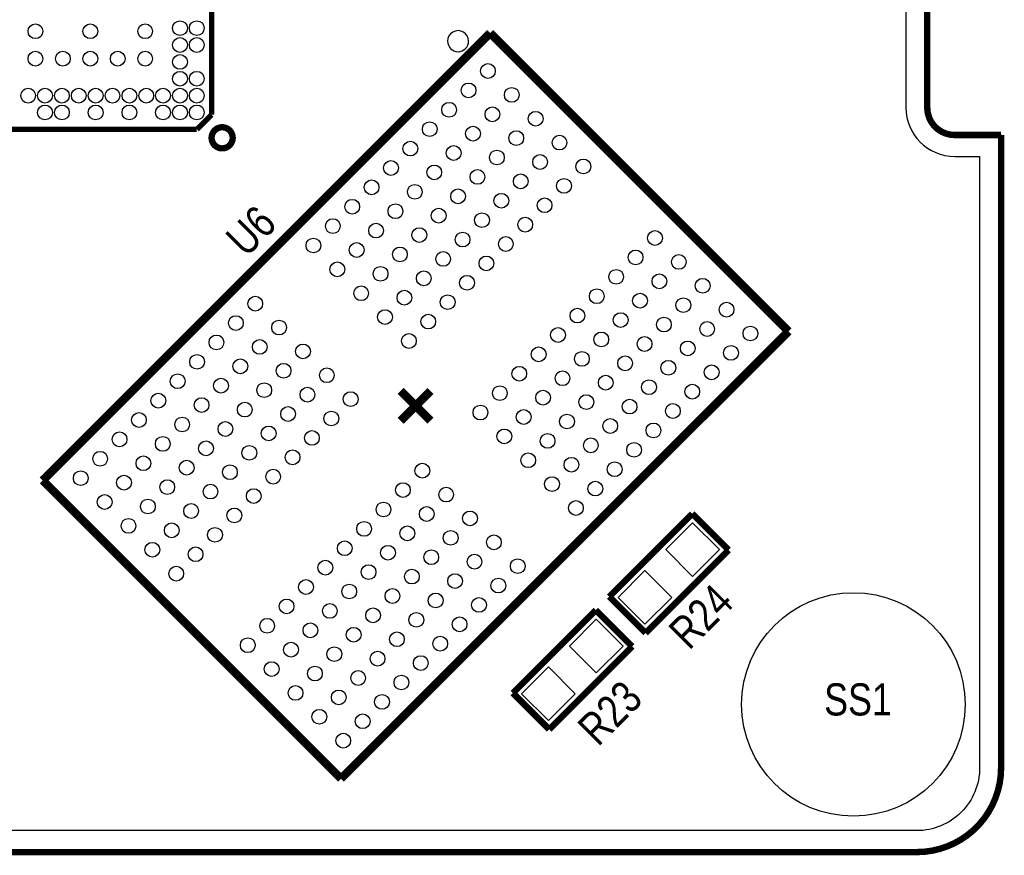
# Model space of a CAD drawing. Extents: x -0.1 to 69.7, y -0.1 to 40.1.
# Tile 3 of 5: x 46.3 to 69.7, y -0.1 to 19.7. Entities that reach past the tile are written whole.
import ezdxf
from ezdxf.enums import TextEntityAlignment as Align

# ---------------------------------------------------------------- set-up
doc = ezdxf.new("R2010")
doc.units = 0
for name, color, linetype in [('BG_OUTLINE', 12, 'CONTINUOUS'), ('PG_SILKSCREEN_TOP', 253, 'CONTINUOUS'), ('PIN_SOLDERMASK_TOP', 161, 'CONTINUOUS'), ('RD_SILKSCREEN_TOP', 254, 'CONTINUOUS'), ('RKI_ALL', 2, 'CONTINUOUS')]:
    doc.layers.add(name, color=color, linetype=linetype)

msp = doc.modelspace()

# ---------------------------------------------------------------- linework, layer by layer
at = {"layer": 'BG_OUTLINE'}
msp.add_lwpolyline([(1.999996, 0), (67.599992, 0, 0.414214), (69.599988, 1.999996), (69.599988, 16.01216), (69.599988, 16.999941), (68.49999, 16.999941, -0.414205), (67.850004, 17.649927), (67.850004, 20.349921, -0.414213), (68.49999, 20.999933), (69.599988, 20.999933), (69.599988, 37.985725, 0.201524), (69.299963, 38.699897, 0.201524), (68.585791, 38.999922), (32.049999, 38.999922), (31.800013, 38.749935), (31.800013, 35.499929, -1), (30.799989, 35.499929), (30.799989, 38.749935), (30.550002, 38.999922), (1.014197, 38.999922, 0.198907)], format="xyb", dxfattribs=at)
at = {"layer": 'BG_OUTLINE', "const_width": 0.1524}
for points in [[(67.850004, 20.349921), (67.850004, 17.649927)], [(68.49999, 16.999941), (69.599988, 16.999941)], [(69.599988, 16.999941), (69.599988, 16.01216)]]:
    msp.add_lwpolyline(points, dxfattribs=at)
for points in [[(67.850004, 17.649927, 0.414205), (68.49999, 16.999941)], [(69.599988, 16.01216), (69.599988, 1.999996, -0.414214), (67.599992, 0), (1.999996, 0, -0.414214), (0, 1.999996), (0, 16.999941)]]:
    msp.add_lwpolyline(points, format="xyb", dxfattribs=at)
at = {"layer": 'PG_SILKSCREEN_TOP'}
for points, const_width in [([(50.884379, 31.534252), (50.884379, 17.482947)], 0.127), ([(46.881263, 8.811412), (57.488023, 19.418173)], 0.199898), ([(57.488023, 19.418173), (64.559053, 12.347143)], 0.199898), ([(50.884379, 17.482947), (50.533884, 17.132452)], 0.127), ([(50.533884, 17.132452), (35.3854, 17.132452)], 0.127), ([(64.559053, 12.347143), (53.952292, 1.740383)], 0.199898), ([(55.366539, 10.932897), (55.720158, 10.579278)], 0.199898), ([(55.720158, 10.579278), (56.073777, 10.932897)], 0.199898), ([(55.366539, 10.225659), (55.720158, 10.579278)], 0.199898), ([(55.720158, 10.579278), (56.073777, 10.225659)], 0.199898), ([(53.952292, 1.740383), (46.881263, 8.811412)], 0.199898), ([(60.312097, 6.056198), (62.278768, 8.022869)], 0.1524), ([(62.278768, 8.022869), (63.140869, 7.160768)], 0.1524), ([(63.140869, 7.160768), (61.174198, 5.194097)], 0.1524), ([(61.174198, 5.194097), (60.312097, 6.056198)], 0.1524), ([(58.026097, 3.770198), (59.992768, 5.736869)], 0.1524), ([(59.992768, 5.736869), (60.854869, 4.874768)], 0.1524), ([(60.854869, 4.874768), (58.888198, 2.908097)], 0.1524), ([(58.888198, 2.908097), (58.026097, 3.770198)], 0.1524)]:
    msp.add_lwpolyline(points, dxfattribs=dict(at, const_width=const_width))
msp.add_lwpolyline([(56.977788, 19.22366, 1), (56.477782, 19.223657, 1)], format="xyb", close=True, dxfattribs=at)
at = {"layer": 'PG_SILKSCREEN_TOP', "const_width": 0.150012}
msp.add_lwpolyline([(51.384886, 16.933342, 0.999992), (50.884887, 16.933367, 1.000008), (51.384886, 16.933342)], format="xyb", dxfattribs=at)
at = {"layer": 'PIN_SOLDERMASK_TOP'}
for points in [[(62.28776, 6.533419), (61.651419, 7.16976), (62.28776, 7.806101), (62.924101, 7.16976)], [(61.15624, 5.401899), (60.519899, 6.03824), (61.15624, 6.674581), (61.792581, 6.03824)], [(60.00176, 4.247419), (59.365419, 4.88376), (60.00176, 5.520101), (60.638101, 4.88376)], [(58.87024, 3.115899), (58.233899, 3.75224), (58.87024, 4.388581), (59.506581, 3.75224)]]:
    msp.add_lwpolyline(points, close=True, dxfattribs=at)
for centre, radius in [((46.708695, 19.459042), 0.17526), ((48.0092, 19.459042), 0.17526), ((49.309579, 19.459042), 0.17526), ((50.135079, 19.532752), 0.17526), ((50.533884, 19.532752), 0.17526), ((50.135079, 19.133947), 0.17526), ((50.533884, 19.133947), 0.17526), ((46.708695, 18.808852), 0.17526), ((47.358884, 18.808852), 0.17526), ((48.0092, 18.808852), 0.17526), ((48.65939, 18.808852), 0.17526), ((49.309579, 18.808852), 0.17526), ((50.135079, 18.732652), 0.17526), ((57.434912, 18.516549), 0.17526), ((50.135079, 18.333847), 0.17526), ((50.533884, 18.333847), 0.17526), ((56.975273, 18.056911), 0.17526), ((46.536, 17.932552), 0.17526), ((46.934679, 17.932552), 0.17526), ((47.3361, 17.932552), 0.17526), ((47.734779, 17.932552), 0.17526), ((48.1362, 17.932552), 0.17526), ((48.534879, 17.932552), 0.17526), ((48.9363, 17.932552), 0.17526), ((49.334979, 17.932552), 0.17526), ((49.733784, 17.932552), 0.17526), ((50.135079, 17.932552), 0.17526), ((50.533884, 17.932552), 0.17526), ((58.000646, 17.95079), 0.17526), ((56.51566, 17.597323), 0.17526), ((46.934679, 17.533747), 0.17526), ((47.3361, 17.533747), 0.17526), ((48.1362, 17.533747), 0.17526), ((48.9363, 17.533747), 0.17526), ((49.733784, 17.533747), 0.17526), ((50.135079, 17.533747), 0.17526), ((50.533884, 17.533747), 0.17526), ((57.541033, 17.491177), 0.17526), ((58.566202, 17.385259), 0.17526), ((56.056047, 17.137685), 0.17526), ((57.08142, 17.031564), 0.17526), ((58.106564, 16.92562), 0.17526), ((55.596434, 16.678072), 0.17526), ((59.131962, 16.819499), 0.17526), ((56.621782, 16.571925), 0.17526), ((57.646951, 16.466007), 0.17526), ((55.136796, 16.218459), 0.17526), ((58.672324, 16.359861), 0.17526), ((59.697722, 16.253739), 0.17526), ((56.162194, 16.112312), 0.17526), ((57.187338, 16.006394), 0.17526), ((54.677234, 15.758897), 0.17526), ((58.212711, 15.900248), 0.17526), ((59.238083, 15.794101), 0.17526), ((55.702556, 15.652699), 0.17526), ((56.727725, 15.546781), 0.17526), ((54.217646, 15.299284), 0.17526), ((57.753098, 15.440635), 0.17526), ((58.77847, 15.334513), 0.17526), ((55.242993, 15.193137), 0.17526), ((56.268087, 15.087143), 0.17526), ((53.758008, 14.839645), 0.17526), ((57.293485, 14.981022), 0.17526), ((58.318857, 14.874875), 0.17526), ((54.78338, 14.733524), 0.17526), ((55.80855, 14.627606), 0.17526), ((61.394619, 14.556842), 0.17526), ((53.298395, 14.380058), 0.17526), ((56.833846, 14.521383), 0.17526), ((57.859244, 14.415262), 0.17526), ((54.323767, 14.273911), 0.17526), ((55.348937, 14.167993), 0.17526), ((60.934981, 14.097203), 0.17526), ((56.374309, 14.061846), 0.17526), ((57.399606, 13.955649), 0.17526), ((61.960379, 13.991082), 0.17526), ((53.864154, 13.814298), 0.17526), ((54.889298, 13.708355), 0.17526), ((55.914696, 13.602233), 0.17526), ((60.475393, 13.63759), 0.17526), ((56.940044, 13.496087), 0.17526), ((61.500741, 13.531444), 0.17526), ((62.526139, 13.425322), 0.17526), ((54.429685, 13.248742), 0.17526), ((55.455058, 13.142595), 0.17526), ((60.015755, 13.177977), 0.17526), ((51.919378, 13.001041), 0.17526), ((56.480456, 13.036474), 0.17526), ((61.041128, 13.071831), 0.17526), ((62.0665, 12.965684), 0.17526), ((54.995445, 12.682982), 0.17526), ((59.556142, 12.718364), 0.17526), ((63.09167, 12.859766), 0.17526), ((51.45979, 12.541428), 0.17526), ((52.485138, 12.435281), 0.17526), ((56.020818, 12.576835), 0.17526), ((60.581515, 12.612218), 0.17526), ((61.606887, 12.506071), 0.17526), ((59.096529, 12.258726), 0.17526), ((62.632057, 12.400153), 0.17526), ((63.657429, 12.294032), 0.17526), ((51.000152, 12.081789), 0.17526), ((52.025525, 11.975668), 0.17526), ((55.561205, 12.117248), 0.17526), ((60.121902, 12.152605), 0.17526), ((61.147274, 12.046458), 0.17526), ((53.050694, 11.86975), 0.17526), ((58.636967, 11.799164), 0.17526), ((62.172444, 11.94054), 0.17526), ((63.197791, 11.834393), 0.17526), ((50.540539, 11.622202), 0.17526), ((51.565912, 11.516055), 0.17526), ((59.662263, 11.692966), 0.17526), ((60.687661, 11.586845), 0.17526), ((52.591081, 11.410137), 0.17526), ((53.616454, 11.303991), 0.17526), ((58.177354, 11.339576), 0.17526), ((61.712805, 11.480902), 0.17526), ((62.738203, 11.37478), 0.17526), ((50.080977, 11.16264), 0.17526), ((51.106299, 11.056442), 0.17526), ((59.202726, 11.233429), 0.17526), ((60.228023, 11.127207), 0.17526), ((52.131443, 10.950499), 0.17526), ((53.156841, 10.844378), 0.17526), ((57.717715, 10.879938), 0.17526), ((61.253192, 11.021314), 0.17526), ((62.278565, 10.915167), 0.17526), ((49.621364, 10.703001), 0.17526), ((50.646736, 10.59688), 0.17526), ((54.182188, 10.738231), 0.17526), ((58.743113, 10.773816), 0.17526), ((59.768486, 10.66767), 0.17526), ((60.793579, 10.561676), 0.17526), ((51.67183, 10.490886), 0.17526), ((52.697202, 10.384739), 0.17526), ((57.258128, 10.420325), 0.17526), ((61.818952, 10.455554), 0.17526), ((49.161751, 10.243388), 0.17526), ((50.187123, 10.137242), 0.17526), ((53.7226, 10.278618), 0.17526), ((58.283475, 10.314178), 0.17526), ((59.308873, 10.208057), 0.17526), ((60.334017, 10.102113), 0.17526), ((51.212293, 10.031349), 0.17526), ((52.237589, 9.925126), 0.17526), ((61.359339, 9.995916), 0.17526), ((48.702112, 9.783775), 0.17526), ((49.72751, 9.677654), 0.17526), ((53.262962, 9.81898), 0.17526), ((57.823862, 9.854565), 0.17526), ((58.849235, 9.748418), 0.17526), ((59.874404, 9.6425), 0.17526), ((50.752654, 9.571711), 0.17526), ((51.778052, 9.465589), 0.17526), ((60.899777, 9.536354), 0.17526), ((48.242525, 9.324162), 0.17526), ((49.267872, 9.218016), 0.17526), ((52.803349, 9.359392), 0.17526), ((58.389622, 9.288805), 0.17526), ((59.414791, 9.182887), 0.17526), ((50.293041, 9.112098), 0.17526), ((51.318414, 9.005951), 0.17526), ((55.879111, 9.041308), 0.17526), ((60.440164, 9.076766), 0.17526), ((47.782886, 8.864524), 0.17526), ((48.808259, 8.758403), 0.17526), ((52.343787, 8.89983), 0.17526), ((58.955178, 8.723274), 0.17526), ((49.833428, 8.652485), 0.17526), ((50.858801, 8.546338), 0.17526), ((55.419498, 8.58172), 0.17526), ((56.444871, 8.475574), 0.17526), ((59.980525, 8.617128), 0.17526), ((48.348646, 8.29879), 0.17526), ((51.884174, 8.440191), 0.17526), ((49.373815, 8.192872), 0.17526), ((50.399188, 8.086725), 0.17526), ((54.95986, 8.122082), 0.17526), ((55.985258, 8.015961), 0.17526), ((59.520938, 8.157515), 0.17526), ((51.424561, 7.980578), 0.17526), ((57.01063, 7.909814), 0.17526), ((48.914177, 7.733233), 0.17526), ((49.939575, 7.627112), 0.17526), ((54.500272, 7.662469), 0.17526), ((55.525619, 7.556322), 0.17526), ((50.964922, 7.520965), 0.17526), ((56.551017, 7.450201), 0.17526), ((57.576161, 7.344258), 0.17526), ((49.479937, 7.167474), 0.17526), ((50.505335, 7.061352), 0.17526), ((54.04071, 7.202907), 0.17526), ((55.066006, 7.096709), 0.17526), ((56.091379, 6.990563), 0.17526), ((57.116548, 6.884645), 0.17526), ((50.045696, 6.601714), 0.17526), ((53.581071, 6.743294), 0.17526), ((54.606469, 6.637172), 0.17526), ((58.141921, 6.778498), 0.17526), ((55.631766, 6.53095), 0.17526), ((56.656935, 6.425032), 0.17526), ((53.121458, 6.283681), 0.17526), ((54.146831, 6.177534), 0.17526), ((57.682308, 6.31891), 0.17526), ((55.172229, 6.071413), 0.17526), ((56.197322, 5.965419), 0.17526), ((66.099995, 3.499993), 2.649995), ((52.661845, 5.824042), 0.17526), ((53.687218, 5.717921), 0.17526), ((57.222669, 5.859272), 0.17526), ((54.712591, 5.611774), 0.17526), ((55.73776, 5.505856), 0.17526), ((52.202232, 5.364455), 0.17526), ((53.227605, 5.258308), 0.17526), ((56.763082, 5.399659), 0.17526), ((54.252978, 5.152161), 0.17526), ((55.278122, 5.046243), 0.17526), ((51.742594, 4.904816), 0.17526), ((52.767992, 4.798695), 0.17526), ((56.30352, 4.940097), 0.17526), ((53.793365, 4.692548), 0.17526), ((54.818534, 4.58663), 0.17526), ((52.308354, 4.339057), 0.17526), ((55.843881, 4.480484), 0.17526), ((53.333752, 4.232935), 0.17526), ((54.358896, 4.126992), 0.17526), ((55.384268, 4.020871), 0.17526), ((52.874113, 3.773297), 0.17526), ((53.899283, 3.667379), 0.17526), ((54.924655, 3.561232), 0.17526), ((53.43967, 3.207766), 0.17526), ((54.465042, 3.101645), 0.17526), ((54.005404, 2.642006), 0.17526)]:
    msp.add_circle(centre, radius, dxfattribs=at)
at = {"layer": 'RKI_ALL'}
msp.add_lwpolyline([(1.014197, 38.491922), (30.291989, 38.491922), (30.291989, 35.499929, 1), (32.308013, 35.499929), (32.308013, 38.491922), (68.585791, 38.491922, -0.204222), (68.940705, 38.34064, -0.204223), (69.091988, 37.985725), (69.091988, 21.507933), (68.49999, 21.507933, 0.414207), (67.342004, 20.349947), (67.342004, 17.649927, 0.414209), (68.49999, 16.491941), (69.091988, 16.491941), (69.091988, 1.999996, -0.414214), (67.599992, 0.508), (1.999996, 0.508, -0.414214)], format="xyb", dxfattribs=at)

# ---------------------------------------------------------------- texts
at = {"layer": 'RD_SILKSCREEN_TOP', "width": 0.833333}
for s, p in [('U6', (52.085418, 14.462582)), ('R24', (62.753418, 5.318582)), ('R23', (60.594418, 3.032582))]:
    msp.add_text(s, height=0.762, rotation=45, dxfattribs=at).set_placement(p, align=Align.CENTER)
msp.add_text('SS1', height=0.762, dxfattribs=at).set_placement((65.405, 3.2385))

doc.saveas('drawing.dxf')
